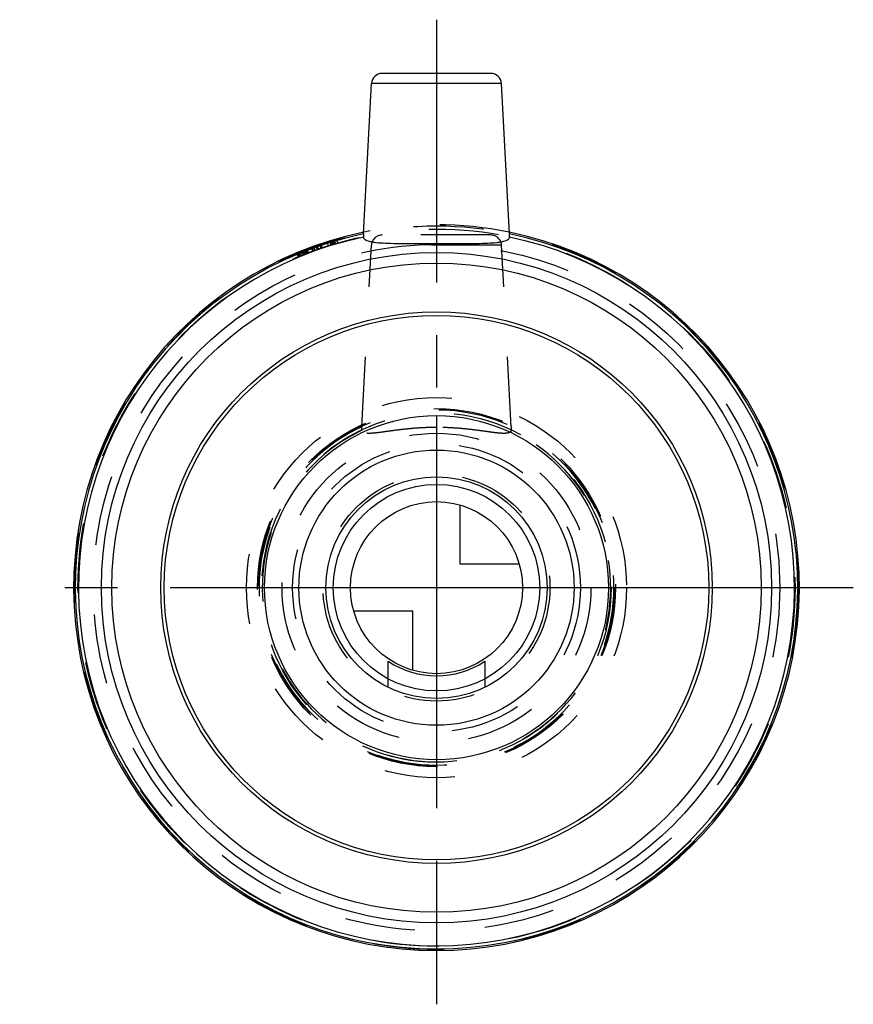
# Model space of a CAD drawing. Header units: millimetres. Extents: x 461.2 to 538.8, y 454.2 to 545.8.
import ezdxf

# ---------------------------------------------------------------- set-up
doc = ezdxf.new("R2010")
doc.units = ezdxf.units.MM
doc.header["$LTSCALE"] = 65.185185
doc.linetypes.add('CENTER', pattern=[0.6, 0.375, -0.075, 0.075, -0.075])
doc.linetypes.add('HIDDEN', pattern=[0.2, 0.1, -0.1])
for name, color, linetype in [('ACHSEN_S', 7, 'CONTINUOUS'), ('KOERPER', 7, 'CONTINUOUS'), ('KONST.EL_MIT_GEO', 7, 'CONTINUOUS'), ('KURVEN', 7, 'CONTINUOUS')]:
    doc.layers.add(name, color=color, linetype=linetype)

msp = doc.modelspace()

# ---------------------------------------------------------------- linework, layer by layer
at = {"layer": 'ACHSEN_S', "color": 2, "linetype": 'CENTER'}
for p, q in [((500, 545.788), (500, 454.212)), ((538.77, 492.962), (461.23, 492.962))]:
    msp.add_line(p, q, dxfattribs=at)
at = {"layer": 'KOERPER', "color": 7, "linetype": 'Continuous'}
for p, q in [((493.218, 525.868), (493.95, 539.84)), ((506.782, 525.868), (506.05, 539.84))]:
    msp.add_line(p, q, dxfattribs=at)
at = {"layer": 'KOERPER', "color": 8, "linetype": 'HIDDEN'}
for p, q in [((493.066, 507.932), (493.95, 524.815)), ((506.934, 507.932), (506.05, 524.815))]:
    msp.add_line(p, q, dxfattribs=at)
msp.add_circle((500, 492.962), 16.65, dxfattribs=at)
for radius, start, end in [(33.75, 78.4221, 101.5779), (16.497, 114.85606, 65.14394), (16.203, 115.3908, 64.6092)]:
    msp.add_arc((500, 492.962), radius, start, end, dxfattribs=at)
at = {"layer": 'KOERPER', "color": 7, "linetype": 'Continuous'}
for radius, start, end in [(33.75, 101.5779, 78.4221), (33.597, 101.64564, 78.35436), (33.303, 101.77038, 78.22962)]:
    msp.add_arc((500, 492.962), radius, start, end, dxfattribs=at)
for points, knots in [([(493.218, 525.868), (493.215, 525.803), (493.209, 525.715), (493.206, 525.614), (493.205, 525.578), (493.207, 525.565)], [0, 0, 0, 0, 0.644151, 0.874292, 1, 1, 1, 1]), ([(506.793, 525.565), (506.795, 525.578), (506.794, 525.614), (506.791, 525.715), (506.785, 525.803), (506.782, 525.868)], [0, 0, 0, 0, 0.125708, 0.355849, 1, 1, 1, 1]), ([(493.207, 525.565), (493.212, 525.523), (493.251, 525.434), (493.372, 525.329), (493.549, 525.241), (493.783, 525.169), (494.074, 525.111), (494.568, 525.045), (495.309, 525), (496.321, 524.98), (497.469, 524.979), (498.711, 524.984), (499.565, 524.985), (500, 524.985)], [0, 0, 0, 0, 0.018268, 0.039999, 0.06778, 0.102784, 0.145408, 0.195632, 0.317598, 0.464792, 0.631819, 0.812447, 1, 1, 1, 1]), ([(500, 524.985), (500.435, 524.985), (501.289, 524.984), (502.531, 524.979), (503.68, 524.98), (504.691, 525), (505.432, 525.045), (505.926, 525.111), (506.217, 525.169), (506.451, 525.241), (506.628, 525.329), (506.749, 525.434), (506.788, 525.523), (506.793, 525.565)], [0, 0, 0, 0, 0.187558, 0.36819, 0.535218, 0.682409, 0.804373, 0.854595, 0.897218, 0.932222, 0.960001, 0.981732, 1, 1, 1, 1])]:
    msp.add_open_spline(points, degree=3, knots=knots, dxfattribs=at)
at = {"layer": 'KOERPER', "color": 8, "linetype": 'HIDDEN'}
for points, knots in [([(493.052, 507.6), (493.051, 507.615), (493.052, 507.656), (493.056, 507.766), (493.062, 507.862), (493.066, 507.932)], [0, 0, 0, 0, 0.132131, 0.36911, 1, 1, 1, 1]), ([(500, 507.864), (499.556, 507.864), (498.683, 507.841), (497.417, 507.744), (496.248, 507.606), (495.354, 507.48), (494.717, 507.393), (494.308, 507.345), (493.951, 507.315), (493.651, 507.308), (493.408, 507.329), (493.223, 507.379), (493.093, 507.469), (493.057, 507.558), (493.052, 507.6)], [0, 0, 0, 0, 0.187763, 0.368765, 0.536602, 0.685195, 0.750425, 0.808646, 0.859206, 0.901603, 0.935661, 0.96185, 0.981964, 1, 1, 1, 1]), ([(506.948, 507.6), (506.943, 507.558), (506.907, 507.469), (506.777, 507.379), (506.592, 507.329), (506.349, 507.308), (506.049, 507.315), (505.692, 507.345), (505.283, 507.393), (504.645, 507.48), (503.752, 507.606), (502.583, 507.744), (501.317, 507.841), (500.444, 507.864), (500, 507.864)], [0, 0, 0, 0, 0.018036, 0.038151, 0.064341, 0.0984, 0.140799, 0.19136, 0.249583, 0.314815, 0.46341, 0.631247, 0.812245, 1, 1, 1, 1]), ([(506.934, 507.932), (506.938, 507.862), (506.944, 507.766), (506.948, 507.656), (506.949, 507.615), (506.948, 507.6)], [0, 0, 0, 0, 0.63089, 0.867869, 1, 1, 1, 1])]:
    msp.add_open_spline(points, degree=3, knots=knots, dxfattribs=at)
at = {"layer": 'KONST.EL_MIT_GEO', "color": 7, "linetype": 'Continuous'}
for p, q in [((505.051, 540.788), (494.949, 540.788)), ((506.05, 539.84), (493.95, 539.84)), ((495.5, 483.698), (495.5, 486.117)), ((504.5, 486.117), (504.5, 483.698))]:
    msp.add_line(p, q, dxfattribs=at)
at = {"layer": 'KONST.EL_MIT_GEO', "color": 8, "linetype": 'HIDDEN'}
for p, q in [((505.051, 525.763), (494.949, 525.763)), ((488.988, 524.442), (488.889, 524.725)), ((489.02, 524.453), (488.921, 524.736)), ((489.28, 524.543), (489.183, 524.827)), ((489.365, 524.571), (489.27, 524.856)), ((489.378, 524.576), (489.282, 524.86)), ((489.962, 524.766), (489.872, 525.052)), ((490.205, 524.842), (490.117, 525.129)), ((490.214, 524.844), (490.126, 525.131)), ((490.313, 524.875), (490.226, 525.162)), ((490.384, 524.896), (490.297, 525.183)), ((490.412, 524.905), (490.326, 525.192)), ((490.554, 524.947), (490.469, 525.235)), ((490.563, 524.949), (490.478, 525.237)), ((490.608, 524.963), (490.524, 525.251)), ((490.807, 525.021), (490.725, 525.309)), ((506.05, 524.815), (493.95, 524.815)), ((487.006, 524.002), (487.122, 523.726)), ((487.219, 523.766), (487.104, 524.043)), ((487.315, 523.806), (487.2, 524.083)), ((487.214, 524.089), (487.328, 523.811)), ((487.367, 523.827), (487.253, 524.105)), ((487.533, 523.894), (487.42, 524.173)), ((487.671, 523.95), (487.56, 524.228)), ((487.743, 523.978), (487.632, 524.257)), ((487.76, 523.985), (487.65, 524.264)), ((487.884, 524.034), (487.775, 524.313)), ((487.945, 524.058), (487.837, 524.337)), ((487.956, 524.062), (487.848, 524.342)), ((488.062, 524.103), (487.955, 524.383)), ((488.094, 524.115), (487.987, 524.395)), ((488.498, 524.266), (488.395, 524.548)), ((488.532, 524.279), (488.429, 524.561)), ((488.56, 524.289), (488.457, 524.571)), ((488.706, 524.342), (488.605, 524.624)), ((488.916, 524.417), (488.816, 524.7))]:
    msp.add_line(p, q, dxfattribs=at)
for radius in [33.65, 33.35, 31.921, 17.679, 16.55, 16.25, 14.366, 13.385, 10.55]:
    msp.add_circle((500, 492.962), radius, dxfattribs=at)
at = {"layer": 'KONST.EL_MIT_GEO', "color": 7, "linetype": 'Continuous'}
for radius in [31.175, 30.193, 25.65, 25.325, 10.3]:
    msp.add_circle((500, 492.962), radius, dxfattribs=at)
for centre, radius, start, end in [((494.949, 539.788), 1, 90, 177), ((505.051, 539.788), 1, 3, 90), ((500, 492.913), 8.15, 236.48555, 303.51445)]:
    msp.add_arc(centre, radius, start, end, dxfattribs=at)
at = {"layer": 'KONST.EL_MIT_GEO', "color": 8, "linetype": 'HIDDEN'}
for centre, start, end in [((494.949, 524.763), 90, 177), ((505.051, 524.763), 3, 90)]:
    msp.add_arc(centre, 1, start, end, dxfattribs=at)
at = {"layer": 'KURVEN', "color": 40, "linetype": 'Continuous'}
for p, q in [((500, 508.962), (500, 476.962)), ((502.2, 495.163), (502.2, 500.654)), ((507.692, 495.163), (502.2, 495.163)), ((516, 492.962), (484, 492.962)), ((497.8, 490.762), (492.308, 490.762)), ((497.8, 485.271), (497.8, 490.762))]:
    msp.add_line(p, q, dxfattribs=at)
for radius in [16, 12.8, 9.6, 8]:
    msp.add_circle((500, 492.962), radius, dxfattribs=at)

doc.saveas('drawing.dxf')
